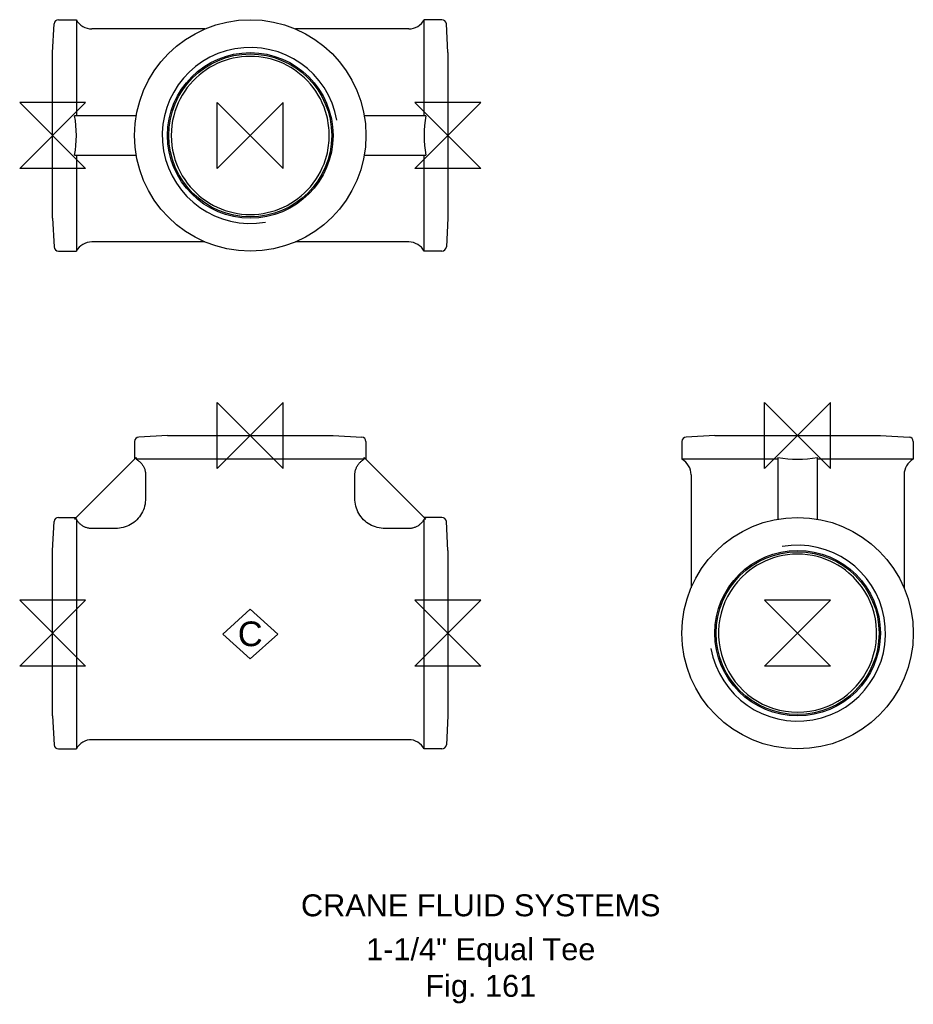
# Model space of a CAD drawing. Extents: x -8 to 196, y -85 to 140.
import ezdxf

# ---------------------------------------------------------------- set-up
doc = ezdxf.new("R2010")
doc.units = 0
doc.header["$MEASUREMENT"] = 0
doc.layers.get('0').update_dxf_attribs({"linetype": 'CONTINUOUS'})
for name, color, linetype in [('DETAIL', 2, 'CONTINUOUS'), ('ORIGIN', 6, 'CONTINUOUS'), ('SYMBOL', 3, 'CONTINUOUS')]:
    doc.layers.add(name, color=color, linetype=linetype)
doc.layers.add('TEXT', color=7, linetype='CONTINUOUS', lineweight=13)
doc.styles.add('fastrack', font='ARIAL.TTF')

# ---------------------------------------------------------------- blocks, each defined once
blk = doc.blocks.new('C Symbol')
at = {"layer": 'SYMBOL'}
for p, q in [((-10, 0), (0, 9)), ((0, 9), (10, 0)), ((0, -9), (-10, 0)), ((10, 0), (0, -9))]:
    blk.add_line(p, q, dxfattribs=at)
at = {"layer": 'SYMBOL', "insert": (0, 0), "char_height": 9, "attachment_point": 5, "style": 'fastrack'}
blk.add_mtext('C', dxfattribs=at)
blk = doc.blocks.new('ZPO')
at = {"layer": 'ORIGIN'}
for p, q in [((-20, 20), (20, -20)), ((20, 20), (-20, -20)), ((-20, -20), (-20, 20)), ((20, -20), (20, 20))]:
    blk.add_line(p, q, dxfattribs=at)

msp = doc.modelspace()

# ---------------------------------------------------------------- linework, layer by layer
at = {"layer": 'DETAIL'}
for p, q in [((1.34, 139.69), (5.4, 139.69)), ((5.4, 139.69), (5.4, 117.84)), ((84.6, 117.84), (84.6, 139.69)), ((88.66, 139.69), (84.6, 139.69)), ((0, 132.19), (0.34, 138.75)), ((34.69, 137.59), (8.92, 137.59)), ((81.08, 137.59), (55.31, 137.59)), ((90, 132.19), (89.66, 138.75)), ((0, 94.49), (0, 132.19)), ((90, 132.19), (90, 94.49)), ((19.04, 117.84), (5.01, 117.84)), ((84.99, 117.84), (70.96, 117.84)), ((5.01, 108.84), (19.04, 108.84)), ((5.4, 108.84), (5.4, 86.99)), ((70.96, 108.84), (84.99, 108.84)), ((84.6, 86.99), (84.6, 108.84)), ((0, 94.49), (0.34, 87.94)), ((90, 94.49), (89.66, 87.94)), ((34.69, 89.09), (8.92, 89.09)), ((81.08, 89.09), (55.31, 89.09)), ((1.34, 86.99), (5.4, 86.99)), ((88.66, 86.99), (84.6, 86.99)), ((26.15, 45), (19.6, 44.66)), ((26.15, 45), (63.85, 45)), ((63.85, 45), (70.4, 44.66)), ((150.79, 45), (144.24, 44.66)), ((150.79, 45), (188.49, 45)), ((188.49, 45), (195.04, 44.66)), ((18.65, 43.66), (18.65, 39.6)), ((71.35, 43.66), (71.35, 39.6)), ((143.29, 43.66), (143.29, 39.6)), ((195.99, 43.66), (195.99, 39.6)), ((5.01, 25.96), (19.04, 39.99)), ((19.04, 39.99), (19.04, 39.6)), ((70.96, 39.6), (19.04, 39.6)), ((70.96, 39.99), (84.99, 25.96)), ((70.96, 39.6), (70.96, 39.99)), ((165.14, 39.6), (143.29, 39.6)), ((165.14, 39.99), (165.14, 25.96)), ((174.14, 25.96), (174.14, 39.99)), ((195.99, 39.6), (174.14, 39.6)), ((21.17, 36.08), (21.17, 30.71)), ((68.83, 30.71), (68.83, 36.08)), ((145.39, 36.08), (145.39, 10.31)), ((193.89, 36.08), (193.89, 10.31)), ((0, 18.85), (0.34, 25.4)), ((1.34, 26.35), (5.4, 26.35)), ((5.4, 25.96), (5.01, 25.96)), ((5.4, 25.96), (5.4, -26.35)), ((88.66, 26.35), (84.6, 26.35)), ((84.99, 25.96), (84.6, 25.96)), ((84.6, -26.35), (84.6, 25.96)), ((90, 18.85), (89.66, 25.4)), ((14.29, 23.83), (8.92, 23.83)), ((81.08, 23.83), (75.71, 23.83)), ((0, -18.85), (0, 18.85)), ((90, 18.85), (90, -18.85)), ((0, -18.85), (0.34, -25.4)), ((90, -18.85), (89.66, -25.4)), ((81.08, -24.25), (8.92, -24.25)), ((1.34, -26.35), (5.4, -26.35)), ((88.66, -26.35), (84.6, -26.35))]:
    msp.add_line(p, q, dxfattribs=at)
at = {"layer": 'DETAIL', "flags": 128}
for points in [[(19.04, 39.6), (19.2, 39.51), (19.35, 39.41), (19.51, 39.31), (19.65, 39.2), (19.79, 39.08), (19.92, 38.96), (20.04, 38.84), (20.16, 38.72), (20.28, 38.58), (20.39, 38.43), (20.5, 38.28), (20.6, 38.13), (20.69, 37.97), (20.77, 37.81), (20.84, 37.65), (20.91, 37.49), (20.97, 37.33), (21.02, 37.15), (21.07, 36.97), (21.11, 36.79), (21.13, 36.61), (21.16, 36.43), (21.17, 36.25), (21.17, 36.08)], [(68.83, 36.08), (68.83, 36.25), (68.84, 36.43), (68.87, 36.61), (68.89, 36.79), (68.93, 36.97), (68.98, 37.15), (69.03, 37.33), (69.09, 37.49), (69.16, 37.65), (69.23, 37.81), (69.31, 37.97), (69.4, 38.13), (69.5, 38.28), (69.61, 38.43), (69.72, 38.58), (69.84, 38.72), (69.96, 38.84), (70.08, 38.96), (70.21, 39.08), (70.35, 39.2), (70.49, 39.31), (70.65, 39.41), (70.8, 39.51), (70.96, 39.6)], [(21.17, 30.71), (21.16, 30.26), (21.11, 29.81), (21.04, 29.36), (20.94, 28.92), (20.82, 28.49), (20.66, 28.06), (20.48, 27.65), (20.27, 27.25), (20.03, 26.87), (19.77, 26.5), (19.49, 26.15), (19.18, 25.82), (18.85, 25.51), (18.5, 25.23), (18.13, 24.97), (17.75, 24.73), (17.35, 24.52), (16.94, 24.34), (16.51, 24.18), (16.08, 24.06), (15.64, 23.96), (15.19, 23.89), (14.74, 23.84), (14.29, 23.83)], [(75.71, 23.83), (75.26, 23.84), (74.81, 23.89), (74.36, 23.96), (73.92, 24.06), (73.49, 24.18), (73.06, 24.34), (72.65, 24.52), (72.25, 24.73), (71.87, 24.97), (71.5, 25.23), (71.15, 25.51), (70.82, 25.82), (70.51, 26.15), (70.23, 26.5), (69.97, 26.87), (69.73, 27.25), (69.52, 27.65), (69.34, 28.06), (69.18, 28.49), (69.06, 28.92), (68.96, 29.36), (68.89, 29.81), (68.84, 30.26), (68.83, 30.71)], [(8.92, 23.83), (8.75, 23.83), (8.57, 23.84), (8.39, 23.87), (8.21, 23.89), (8.03, 23.93), (7.85, 23.98), (7.67, 24.03), (7.51, 24.09), (7.35, 24.16), (7.19, 24.23), (7.03, 24.31), (6.87, 24.4), (6.72, 24.5), (6.57, 24.61), (6.42, 24.72), (6.28, 24.84), (6.16, 24.96), (6.04, 25.08), (5.92, 25.21), (5.8, 25.35), (5.69, 25.49), (5.59, 25.65), (5.49, 25.8), (5.4, 25.96)], [(84.6, 25.96), (84.51, 25.8), (84.41, 25.65), (84.31, 25.49), (84.2, 25.35), (84.08, 25.21), (83.96, 25.08), (83.84, 24.96), (83.72, 24.84), (83.58, 24.72), (83.43, 24.61), (83.28, 24.5), (83.13, 24.4), (82.97, 24.31), (82.81, 24.23), (82.65, 24.16), (82.49, 24.09), (82.33, 24.03), (82.15, 23.98), (81.97, 23.93), (81.79, 23.89), (81.61, 23.87), (81.43, 23.84), (81.25, 23.83), (81.08, 23.83)]]:
    msp.add_lwpolyline(points, dxfattribs=at)
at = {"layer": 'DETAIL'}
for centre, radius in [((45, 113.34), 26.35), ((45, 113.34), 18.85), ((45, 113.34), 18.55), ((169.64, 0), 26.35), ((169.64, 0), 18.85), ((169.64, 0), 18.55)]:
    msp.add_circle(centre, radius, dxfattribs=at)
for centre, radius, start, end in [((1.34, 138.69), 1, 90, 177), ((8.92, 141.59), 4, 208.3594, 270), ((81.08, 141.59), 4, 270, 331.6406), ((88.66, 138.69), 1, 3, 90), ((45, 113.34), 20.03, 10, 280), ((45, 113.34), 18, 40.4847, 139.5153), ((45, 113.34), 18, 139.5153, 165.5225), ((45, 113.34), 18, 14.4775, 40.4847), ((-20.95, 113.34), 26.35, 350.1669, 9.8331), ((45, 113.34), 18, 165.5225, 194.4775), ((45, 113.34), 18, 0, 14.4775), ((110.95, 113.34), 26.35, 170.1669, 189.8331), ((45, 113.34), 18, 345.5225, 0), ((45, 113.34), 18, 194.4775, 220.4847), ((45, 113.34), 18, 319.5153, 345.5225), ((45, 113.34), 18, 220.4847, 319.5153), ((1.34, 87.99), 1, 183, 270), ((8.92, 85.09), 4, 90, 151.6406), ((81.08, 85.09), 4, 28.3594, 90), ((88.66, 87.99), 1, 270, 357), ((19.65, 43.66), 1, 93, 180), ((70.35, 43.66), 1, 0, 87), ((144.29, 43.66), 1, 93, 180), ((194.99, 43.66), 1, 0, 87), ((141.39, 36.08), 4, 0, 61.6406), ((169.64, 65.95), 26.35, 260.1669, 279.8331), ((197.89, 36.08), 4, 118.3594, 180), ((1.34, 25.35), 1, 90, 177), ((88.66, 25.35), 1, 3, 90), ((169.64, 0), 20.03, 190, 100), ((169.64, 0), 18, 75.5225, 104.4775), ((169.64, 0), 18, 104.4775, 130.4847), ((169.64, 0), 18, 49.5153, 75.5225), ((169.64, 0), 18, 130.4847, 49.5153), ((8.92, -28.25), 4, 90, 151.6406), ((81.08, -28.25), 4, 28.3594, 90), ((1.34, -25.35), 1, 183, 270), ((88.66, -25.35), 1, 270, 357)]:
    msp.add_arc(centre, radius, start, end, dxfattribs=at)

# ---------------------------------------------------------------- block references
at = {"xscale": 0.625, "yscale": 0.625, "zscale": 0.625}
msp.add_blockref('C Symbol', (45, -0.19), dxfattribs=at)
at = {"layer": 'ORIGIN', "xscale": 0.375, "yscale": 0.375, "zscale": 0.375, "rotation": 90}
for p in [(0, 113.34), (90, 113.34), (0, 0), (90, 0), (169.64, 0)]:
    msp.add_blockref('ZPO', p, dxfattribs=at)
at = {"layer": 'ORIGIN', "xscale": 0.375, "yscale": 0.375, "zscale": 0.375}
for p in [(45, 113.34), (45, 45), (169.64, 45)]:
    msp.add_blockref('ZPO', p, dxfattribs=at)

# ---------------------------------------------------------------- texts
at = {"layer": 'TEXT', "char_height": 5, "attachment_point": 2, "style": 'fastrack'}
for s, insert in [('CRANE FLUID SYSTEMS', (97.49, -59.47)), ('\\A1;1-1/4" Equal Tee\\PFig. 161', (97.49, -69.47))]:
    msp.add_mtext(s, dxfattribs=dict(at, insert=insert))

doc.saveas('drawing.dxf')
